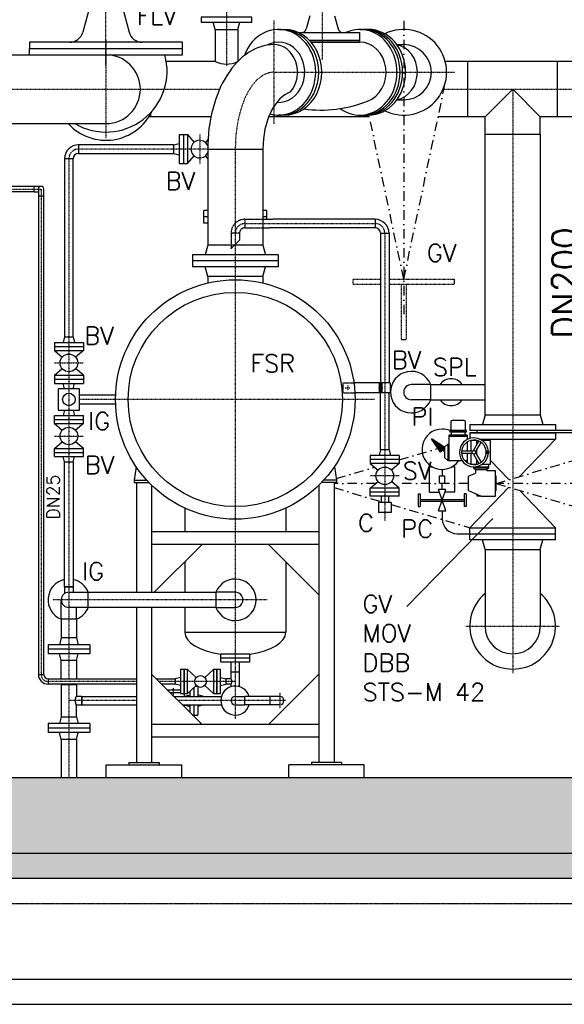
# Model space of a CAD drawing. Header units: millimetres. Extents: x -197187 to 241957296, y -45270 to 70505.
# Tile 7 of 116: x -42932 to -40772, y -41298 to -37391. Entities that reach past the tile are written whole.
import ezdxf
from ezdxf.enums import TextEntityAlignment as Align

# ---------------------------------------------------------------- set-up
doc = ezdxf.new("R2010")
doc.units = ezdxf.units.MM
doc.header["$LTSCALE"] = 0.5
for name, pattern in [('DASHDOT', [1, 0.5, -0.25, 0, -0.25]), ('DOT', [0.25, 0, -0.25]), ('HIDDEN', [0.375, 0.25, -0.125])]:
    doc.linetypes.add(name, pattern=pattern)
for name, color, linetype in [('21', 7, 'Continuous'), ('41', 7, 'Continuous'), ('45', 7, 'Continuous'), ('P-MU025ENTL', 7, 'Continuous'), ('P-MU025ENTLÜ', 7, 'Continuous'), ('P-MU050ENTL', 7, 'Continuous'), ('P-MU150AUSL', 7, 'Continuous'), ('P-MU150EINL', 7, 'Continuous'), ('P-MU200EINL', 7, 'Continuous')]:
    doc.layers.add(name, color=color, linetype=linetype)
doc.styles.add('ROMANS', font='ROMANS', dxfattribs={"height": 0.2})

msp = doc.modelspace()

# ---------------------------------------------------------------- hatches: boundary and pattern name
at = {"lineweight": 5}
h = msp.add_hatch(dxfattribs=at)
h.set_pattern_fill('ANSI33', color=256, scale=25)
h.set_pattern_definition([(45, (0, -294.98), (-112.2532, 112.2532), []), (45, (112.25, -294.98), (-112.2532, 112.2532), [79.375, -39.6875])])
h.paths.add_polyline_path([(-51726.934, -35901.362), (-51706.934, -35881.362), (-51496.934, -35881.362), (-51476.934, -35901.362), (-51476.934, -40397.563), (-39076.934, -40397.563), (-39076.934, -35901.362), (-39056.934, -35881.362), (-38846.934, -35881.362), (-38826.934, -35901.362), (-38826.934, -40697.563), (-51726.934, -40697.563)])
h = msp.add_hatch(dxfattribs=at)
h.set_pattern_fill('ANSI36', color=256, scale=10)
h.set_pattern_definition([(45, (0, -114305.756), (16.83798, 61.739261), [79.375, -15.875, 0, -15.875])])
h.paths.add_polyline_path([(-51476.934, -40697.563), (-51926.934, -40697.563), (-51926.934, -40797.563), (-51476.934, -40797.563)])
h.paths.add_polyline_path([(-50576.934, -40697.563), (-51476.934, -40697.563), (-51476.934, -40797.563), (-50576.934, -40797.563)])
h.paths.add_polyline_path([(-38626.934, -40697.563), (-50576.934, -40697.563), (-50576.934, -40797.563), (-38626.934, -40797.563)])

# ---------------------------------------------------------------- linework, layer by layer
at = {"linetype": 'HIDDEN', "ltscale": 10}
for p, q in [((-42038.934, -38182.713), (-42038.934, -38216.413)), ((-42038.934, -38182.713), (-41927.469, -38182.713)), ((-42060.084, -38237.563), (-42093.784, -38237.563)), ((-42093.784, -38237.563), (-42093.784, -38299.563)), ((-42060.084, -38237.563), (-42060.084, -38265.863)), ((-42038.934, -38216.413), (-41942.207, -38216.413)), ((-42093.784, -38299.563), (-42060.084, -38265.863))]:
    msp.add_line(p, q, dxfattribs=at)
for p, q in [((-41226.109, -39023.302), (-41160.21, -39023.302)), ((-41228.643, -39074.411), (-41228.643, -39037.579)), ((-41228.643, -39037.579), (-41157.677, -39037.579)), ((-41228.643, -39043.31), (-41157.677, -39043.31)), ((-41157.677, -39037.579), (-41157.677, -39056.828)), ((-41157.677, -39066.836), (-41157.677, -39102.36)), ((-41142.114, -39102.36), (-41142.114, -39060.712)), ((-41132.446, -39100.465), (-41110.758, -39062.901)), ((-41123.786, -39105.465), (-41102.098, -39067.901)), ((-41119.193, -39077.51), (-41119.193, -39060.712)), ((-41234.373, -39074.411), (-41245.834, -39085.871)), ((-41245.834, -39128.849), (-41245.834, -39085.871)), ((-41234.373, -39074.411), (-41228.643, -39074.411)), ((-41234.373, -39074.411), (-41234.373, -39140.31)), ((-41230.158, -39074.411), (-41230.158, -39140.31)), ((-41135.729, -39102.36), (-41179.105, -39102.36)), ((-41119.193, -39117.211), (-41119.193, -39097.51)), ((-41234.373, -39140.31), (-41245.834, -39128.849)), ((-41234.373, -39140.31), (-41177.537, -39140.31)), ((-41135.729, -39112.36), (-41179.105, -39112.36)), ((-41166.526, -39140.31), (-41157.677, -39140.31)), ((-41157.677, -39112.36), (-41157.677, -39147.885)), ((-41142.114, -39154.009), (-41142.114, -39112.36)), ((-41132.446, -39114.256), (-41110.758, -39151.82)), ((-41123.786, -39109.256), (-41102.098, -39146.82)), ((-41119.193, -39154.009), (-41119.193, -39137.211)), ((-41073.35, -39166.553), (-41130.654, -39166.553)), ((-41130.654, -39170.333), (-41124.923, -39176.063)), ((-41124.923, -39176.063), (-41079.08, -39176.063)), ((-41124.923, -39176.063), (-41124.923, -39190.19)), ((-41073.35, -39170.333), (-41079.08, -39176.063)), ((-41079.08, -39176.063), (-41079.08, -39180.423)), ((-41152.429, -39201.911), (-41124.923, -39190.19)), ((-41152.429, -39259.215), (-41152.429, -39201.911)), ((-41152.429, -39259.215), (-41102.002, -39280.704)), ((-41117.154, -39280.704), (-41117.154, -39274.247)), ((-41102.002, -39280.704), (-41117.154, -39280.704))]:
    msp.add_line(p, q)
msp.add_lwpolyline([(-41220.893, -39020.437), (-41220.893, -38984.907, -0.41421356), (-41215.163, -38979.177), (-41171.157, -38979.177, -0.41421356), (-41165.427, -38984.907), (-41165.427, -39020.437)], format="xyb", close=True)
for points in [[(-41160.21, -39026.167), (-41160.21, -39020.437), (-41226.109, -39020.437), (-41226.109, -39026.167)], [(-41165.427, -39037.579), (-41165.427, -39026.167), (-41220.893, -39026.167), (-41220.893, -39037.579)], [(-41042.406, -39259.215), (-41042.406, -39201.911), (-41044.698, -39201.911), (-41044.698, -39259.215)]]:
    msp.add_lwpolyline(points, close=True)
for points in [[(-41116.641, -39060.712), (-41144.667, -39060.712)], [(-41097.373, -39154.009), (-41064.754, -39154.009), (-41064.754, -39060.712), (-41097.373, -39060.712)], [(-41144.667, -39154.009), (-41116.641, -39154.009)], [(-41073.35, -39154.009), (-41073.35, -39170.333), (-41130.654, -39170.333), (-41130.654, -39164.664)], [(-41130.654, -39156.069), (-41130.654, -39154.009)], [(-41102.002, -39280.704), (-41044.698, -39280.704), (-41044.698, -39180.423), (-41079.08, -39180.423)]]:
    msp.add_lwpolyline(points)
for centre, radius in [((-41130.654, -39107.36), 7.125), ((-41077.648, -39107.36), 5.571), ((-41077.648, -39107.36), 3.312)]:
    msp.add_circle(centre, radius)
for radius in [54.85, 21.15]:
    msp.add_arc((-42038.934, -38237.563), radius, 90, 180, dxfattribs=at)
for centre, radius, start, end in [((-41130.654, -39107.36), 57.304, 3.686082, 356.313918), ((-41130.654, -39107.36), 48.708, 3.998239, 356.001761), ((-41130.654, -39509.071), 453.177, 93.384346, 93.418573), ((-41130.654, -39509.071), 453.177, 81.638617, 86.615654)]:
    msp.add_arc(centre, radius, start, end)
at = {"layer": '21', "linetype": 'Continuous', "ltscale": 10}
for p, q in [((-51476.934, -40397.563), (-39076.934, -40397.563)), ((-51926.934, -40697.563), (-38626.934, -40697.563)), ((-51726.934, -40697.563), (-38826.934, -40697.563)), ((-51926.934, -40797.563), (-38626.934, -40797.563))]:
    msp.add_line(p, q, dxfattribs=at)
at = {"layer": '21', "linetype": 'HIDDEN', "ltscale": 10}
msp.add_line((-51476.934, -40897.563), (-39076.934, -40897.563), dxfattribs=at)
at = {"layer": '21', "linetype": 'Continuous'}
for p, q in [((-51926.934, -41197.563), (-38626.934, -41197.563)), ((-51926.934, -41297.563), (-38626.934, -41297.563))]:
    msp.add_line(p, q, dxfattribs=at)
at = {"layer": '41', "linetype": 'Continuous', "ltscale": 10}
for p, q in [((-42186.484, -37904.222), (-41967.384, -37904.222)), ((-42186.484, -38285.563), (-42196.666, -38323.563)), ((-41967.384, -38285.563), (-42186.484, -38285.563)), ((-41967.384, -38285.563), (-41957.202, -38323.563)), ((-42246.934, -38323.563), (-42246.934, -38371.563)), ((-41906.934, -38323.563), (-42246.934, -38323.563)), ((-41906.934, -38323.563), (-41906.934, -38371.563)), ((-41906.934, -38347.563), (-42246.934, -38347.563)), ((-41906.934, -38371.563), (-42246.934, -38371.563)), ((-42186.484, -38409.563), (-42196.666, -38371.563)), ((-41967.384, -38409.563), (-41957.202, -38371.563)), ((-41967.384, -38409.563), (-42186.484, -38409.563)), ((-42186.484, -38409.563), (-42186.484, -38435.369)), ((-41967.384, -38409.563), (-41967.384, -38435.369)), ((-42469.728, -39164.654), (-42478.611, -39217.563)), ((-41684.139, -39164.654), (-41675.256, -39217.563)), ((-42478.611, -39217.563), (-42427.968, -39217.563)), ((-42478.611, -39217.563), (-42478.611, -39227.563)), ((-41675.256, -39217.563), (-41725.899, -39217.563)), ((-41675.256, -39217.563), (-41675.256, -39227.563)), ((-42478.611, -39227.563), (-42418.584, -39227.563)), ((-42468.611, -39227.563), (-42468.611, -39662.413)), ((-42408.611, -39237.585), (-42408.611, -39662.413)), ((-41745.256, -39237.585), (-41745.256, -40337.563)), ((-41675.256, -39227.563), (-41735.283, -39227.563)), ((-41685.256, -39227.563), (-41685.256, -40337.563)), ((-41745.256, -39422.563), (-42408.611, -39422.563)), ((-41745.256, -39472.563), (-42408.611, -39472.563)), ((-42398.461, -39662.413), (-42208.611, -39472.563)), ((-41745.256, -39672.563), (-41945.256, -39472.563)), ((-42468.611, -39722.713), (-42468.611, -40337.563)), ((-42408.611, -39722.713), (-42408.611, -40337.563)), ((-42059.837, -39906.563), (-42019.434, -39906.563)), ((-42055.295, -39922.563), (-42019.434, -39922.563)), ((-42019.434, -39938.563), (-42019.434, -39906.563)), ((-42056.809, -39938.563), (-42019.434, -39938.563)), ((-42408.611, -39987.563), (-42208.611, -40187.563)), ((-41745.256, -39987.563), (-41945.256, -40187.563)), ((-41745.256, -40187.563), (-42408.611, -40187.563)), ((-41745.256, -40237.563), (-42408.611, -40237.563)), ((-42588.611, -40347.563), (-42288.611, -40347.563)), ((-42588.611, -40397.563), (-42588.611, -40347.563)), ((-42498.611, -40337.563), (-42378.611, -40337.563)), ((-42498.611, -40337.563), (-42498.611, -40347.563)), ((-42378.611, -40337.563), (-42378.611, -40347.563)), ((-42288.611, -40397.563), (-42288.611, -40347.563)), ((-41565.256, -40347.563), (-41865.256, -40347.563)), ((-41865.256, -40397.563), (-41865.256, -40347.563)), ((-41655.256, -40337.563), (-41775.256, -40337.563)), ((-41775.256, -40337.563), (-41775.256, -40347.563)), ((-41655.256, -40337.563), (-41655.256, -40347.563)), ((-41565.256, -40397.563), (-41565.256, -40347.563))]:
    msp.add_line(p, q, dxfattribs=at)
at = {"layer": '41', "linetype": 'DASHDOT', "ltscale": 10}
for p, q in [((-42468.611, -40016.563), (-42818.934, -40016.563)), ((-42076.934, -40016.563), (-42379.611, -40016.563))]:
    msp.add_line(p, q, dxfattribs=at)
at = {"layer": '41', "linetype": 'Continuous', "ltscale": 10}
for radius in [475, 425]:
    msp.add_circle((-42076.934, -38897.563), radius, dxfattribs=at)
msp.add_arc((-41408.934, -37599.222), 170, 243.811344, 116.188656, dxfattribs=at)
at = {"layer": '41', "linetype": 'DASHDOT', "ltscale": 10}
msp.add_arc((-42818.934, -39988.563), 28, 180, 270, dxfattribs=at)
at = {"layer": '41', "linetype": 'Continuous', "ltscale": 10}
for centre, major_axis, ratio, start_param, end_param in [((-41924.434, -37599.222), (0, 109.55), 0.86602522, 3.92522813, 6.28318531), ((-42706.784, -40092.563), (0, 16.85), 0.30551929, 0, 3.14159265)]:
    msp.add_ellipse(centre, major_axis=major_axis, ratio=ratio, start_param=start_param, end_param=end_param, dxfattribs=at)
at = {"layer": '45', "linetype": 'DASHDOT', "ltscale": 10}
for p, q in [((-41732.184, -37118.206), (-41732.184, -37549.397)), ((-41924.434, -37393.764), (-41924.434, -37804.679)), ((-42589.934, -37471.79), (-42589.934, -37861.336)), ((-41924.434, -37599.222), (-41205.343, -37599.222)), ((-47995.934, -37666.563), (-42139.144, -37666.563)), ((-41252.84, -37666.563), (-40581.934, -37666.563)), ((-40976.934, -37666.563), (-40976.934, -39983.194)), ((-42076.934, -37904.222), (-42076.934, -39449.242)), ((-42736.934, -37942.222), (-42736.934, -40005.913)), ((-43510.084, -38062.563), (-42846.934, -38062.563)), ((-42846.934, -38062.563), (-42846.934, -39988.563)), ((-42038.934, -38199.563), (-41522.106, -38199.563)), ((-41484.106, -38237.563), (-41484.106, -39378.655)), ((-41640.907, -38851.879), (-41620.907, -38851.879)), ((-41630.907, -38841.879), (-41630.907, -38861.879)), ((-41509.025, -38851.879), (-41490.76, -38851.879)), ((-41525.255, -38897.563), (-42694.434, -38897.563)), ((-41426.606, -39200.563), (-41541.606, -39200.563)), ((-41950.193, -39692.563), (-42800.134, -39692.563)), ((-41162.564, -39797.563), (-40791.303, -39797.563)), ((-42736.934, -40027.213), (-42736.934, -40397.563))]:
    msp.add_line(p, q, dxfattribs=at)
at = {"layer": '45', "linetype": 'Continuous', "ltscale": 10}
for p, q in [((-42698.934, -37887.372), (-42698.934, -37921.072)), ((-42320.934, -37887.372), (-42698.934, -37887.372)), ((-42320.934, -37887.372), (-42298.934, -37881.477)), ((-42320.934, -37921.072), (-42320.934, -37887.372)), ((-42698.934, -37921.072), (-42320.934, -37921.072)), ((-42320.934, -37921.072), (-42298.934, -37926.967)), ((-42720.084, -37942.222), (-42753.784, -37942.222)), ((-42753.784, -37942.222), (-42753.784, -38649.563)), ((-42720.084, -38649.563), (-42720.084, -37942.222)), ((-42874.934, -38051.913), (-43328.934, -38051.913)), ((-42874.934, -38073.213), (-42874.934, -38051.913)), ((-42846.934, -38051.913), (-42874.934, -38051.913)), ((-42874.934, -38073.213), (-43328.934, -38073.213)), ((-42874.934, -38073.213), (-42857.584, -38073.213)), ((-42857.584, -38062.563), (-42857.584, -38090.563)), ((-42836.284, -38090.563), (-42857.584, -38090.563)), ((-42857.584, -38090.563), (-42857.584, -39988.563)), ((-42836.284, -38090.563), (-42836.284, -38062.563)), ((-42836.284, -39988.563), (-42836.284, -38090.563)), ((-41522.106, -38182.713), (-41927.469, -38182.713)), ((-41522.106, -38182.713), (-41522.106, -38216.413)), ((-41522.106, -38216.413), (-41942.207, -38216.413)), ((-41500.956, -38237.563), (-41500.956, -38831.879)), ((-41500.956, -38237.563), (-41467.256, -38237.563)), ((-41467.256, -38237.563), (-41467.256, -38831.879)), ((-41462.256, -38831.879), (-41606.497, -38831.879)), ((-41505.956, -38831.879), (-41505.956, -38871.879)), ((-41500.956, -38831.879), (-41500.956, -38871.879)), ((-41495.956, -38831.879), (-41495.956, -38871.879)), ((-41462.256, -38831.879), (-41462.256, -38871.879)), ((-41462.256, -38871.879), (-41602.629, -38871.879)), ((-41500.956, -39097.563), (-41500.956, -38871.879)), ((-41467.256, -39097.563), (-41467.256, -38871.879)), ((-42551.635, -38880.713), (-42694.434, -38880.713)), ((-42694.434, -38914.413), (-42551.635, -38914.413)), ((-41500.956, -39097.563), (-41506.851, -39119.563)), ((-41467.256, -39097.563), (-41500.956, -39097.563)), ((-41467.256, -39097.563), (-41461.362, -39119.563)), ((-42753.784, -39641.563), (-42753.784, -39145.563)), ((-42720.084, -39145.563), (-42720.084, -39641.563)), ((-41541.606, -39119.563), (-41541.606, -39151.563)), ((-41426.606, -39119.563), (-41541.606, -39119.563)), ((-41426.606, -39135.563), (-41541.606, -39135.563)), ((-41426.606, -39119.563), (-41426.606, -39151.563)), ((-41426.606, -39151.563), (-41541.606, -39151.563)), ((-41541.606, -39151.563), (-41510.746, -39177.862)), ((-41426.606, -39151.563), (-41457.467, -39177.862)), ((-41541.606, -39249.563), (-41510.746, -39223.265)), ((-41426.606, -39249.563), (-41457.467, -39223.265)), ((-41426.606, -39249.563), (-41541.606, -39249.563)), ((-41541.606, -39281.563), (-41541.606, -39249.563)), ((-41426.606, -39281.563), (-41426.606, -39249.563)), ((-41426.606, -39265.563), (-41541.606, -39265.563)), ((-41426.606, -39281.563), (-41541.606, -39281.563)), ((-41499.106, -39281.563), (-41499.106, -39306.563)), ((-41469.106, -39281.563), (-41469.106, -39306.563)), ((-41509.106, -39306.563), (-41509.106, -39346.563)), ((-41459.106, -39306.563), (-41509.106, -39306.563)), ((-41459.106, -39306.563), (-41459.106, -39346.563)), ((-41459.106, -39346.563), (-41509.106, -39346.563)), ((-42720.084, -39641.563), (-42753.784, -39641.563)), ((-42753.784, -39641.563), (-42720.084, -39641.563)), ((-42753.784, -39641.563), (-42753.784, -39667.561)), ((-42720.084, -39641.563), (-42720.084, -39662.413)), ((-42767.084, -39768.563), (-42767.084, -39692.563)), ((-42736.934, -39662.413), (-42660.934, -39662.413)), ((-42660.934, -39722.713), (-42660.934, -39662.413)), ((-42660.934, -39662.413), (-42152.934, -39662.413)), ((-42152.934, -39722.713), (-42152.934, -39662.413)), ((-42076.934, -39662.413), (-42152.934, -39662.413)), ((-42660.934, -39722.713), (-42736.934, -39722.713)), ((-42706.784, -39768.563), (-42706.784, -39722.713)), ((-42152.934, -39722.713), (-42660.934, -39722.713)), ((-42152.934, -39722.713), (-42076.934, -39722.713)), ((-42767.084, -39768.563), (-42706.784, -39768.563)), ((-42857.584, -39988.563), (-42836.284, -39988.563)), ((-42818.934, -40005.913), (-42818.934, -40027.213)), ((-42818.934, -40005.913), (-42468.611, -40005.913)), ((-42390.261, -40005.913), (-42314.934, -40005.913)), ((-42293.934, -40000.563), (-42314.934, -40005.913)), ((-42314.934, -40005.913), (-42314.934, -40027.213)), ((-42265.934, -39969.063), (-42232.017, -40000.652)), ((-42163.934, -39969.063), (-42197.85, -40000.652)), ((-42135.934, -40000.563), (-42114.934, -40005.913)), ((-42468.611, -40027.213), (-42818.934, -40027.213)), ((-42314.934, -40027.213), (-42368.961, -40027.213)), ((-42293.934, -40032.563), (-42314.934, -40027.213)), ((-42232.017, -40032.475), (-42265.934, -40064.063)), ((-42197.85, -40032.475), (-42163.934, -40064.063)), ((-42135.934, -40032.563), (-42114.934, -40027.213))]:
    msp.add_line(p, q, dxfattribs=at)
at = {"layer": '45', "linetype": 'HIDDEN', "ltscale": 10}
for p, q in [((-41650.907, -38831.879), (-41650.907, -38871.879)), ((-41650.907, -38831.879), (-41606.497, -38831.879)), ((-41650.907, -38871.879), (-41602.629, -38871.879))]:
    msp.add_line(p, q, dxfattribs=at)
at = {"layer": '45', "linetype": 'Continuous', "ltscale": 10}
for points in [[(-42293.934, -40064.063), (-42279.934, -40064.063), (-42279.934, -39969.063), (-42293.934, -39969.063)], [(-42279.934, -40064.063), (-42265.934, -40064.063), (-42265.934, -39969.063), (-42279.934, -39969.063)], [(-42163.934, -40064.063), (-42149.934, -40064.063), (-42149.934, -39969.063), (-42163.934, -39969.063)], [(-42149.934, -40064.063), (-42135.934, -40064.063), (-42135.934, -39969.063), (-42149.934, -39969.063)]]:
    msp.add_lwpolyline(points, close=True, dxfattribs=at)
for centre, radius in [((-41484.106, -39200.563), 35), ((-42214.934, -40016.563), 23.346)]:
    msp.add_circle(centre, radius, dxfattribs=at)
for centre, radius, start, end in [((-42698.934, -37942.222), 54.85, 90, 180), ((-42698.934, -37942.222), 21.15, 90, 180), ((-42846.934, -38062.563), 10.65, 0, 180), ((-41522.106, -38237.563), 54.85, 0, 90), ((-41522.106, -38237.563), 21.15, 0, 90), ((-42736.934, -39692.563), 82.5, 101.785155, 248.564441), ((-42736.934, -39692.563), 82.5, 21.435559, 78.214845), ((-42076.934, -39692.563), 82.5, 201.435559, 158.564441), ((-42736.934, -39692.563), 30.15, 90, 270), ((-42076.934, -39692.563), 30.15, 270, 90), ((-42736.934, -39692.563), 82.5, 291.435559, 338.564441), ((-42818.934, -39988.563), 38.65, 180, 270), ((-42818.934, -39988.563), 17.35, 180, 270)]:
    msp.add_arc(centre, radius, start, end, dxfattribs=at)
at = {"layer": '45', "linetype": 'DASHDOT', "ltscale": 10}
for centre, start, end in [((-42698.934, -37942.222), 90, 180), ((-42038.934, -38237.563), 90, 180), ((-41522.106, -38237.563), 0, 90)]:
    msp.add_arc(centre, 38, start, end, dxfattribs=at)
msp.add_ellipse((-41924.434, -37904.222), major_axis=(0, -305), ratio=0.50000012, start_param=3.14159265, end_param=4.71238898, dxfattribs=at)
at = {"layer": 'P-MU025ENTL', "linetype": 'Continuous', "ltscale": 10}
for p, q in [((-42753.784, -39145.563), (-42720.084, -39145.563)), ((-42134.434, -39938.563), (-42019.434, -39938.563)), ((-42093.784, -40005.913), (-42093.784, -39938.563)), ((-42060.084, -40037.588), (-42060.084, -39938.563)), ((-42093.784, -40005.913), (-42114.934, -40005.913)), ((-42114.934, -40005.913), (-42114.934, -40027.213)), ((-42093.784, -39978.563), (-42060.084, -39978.563)), ((-42767.084, -40028.563), (-42767.084, -40156.563)), ((-42706.784, -40028.563), (-42706.784, -40075.713)), ((-42093.784, -40027.213), (-42114.934, -40027.213)), ((-42093.784, -40037.588), (-42093.784, -40027.213)), ((-42685.934, -40075.713), (-42706.784, -40075.713)), ((-42685.934, -40109.413), (-42685.934, -40075.713)), ((-42685.934, -40075.713), (-42685.934, -40109.413)), ((-42685.934, -40075.713), (-42468.611, -40075.713)), ((-42320.461, -40075.713), (-42131.909, -40075.713)), ((-42076.934, -40075.713), (-42038.934, -40075.713)), ((-41938.934, -40075.713), (-42038.934, -40075.713)), ((-42038.934, -40109.413), (-42038.934, -40075.713)), ((-41938.934, -40109.413), (-41938.934, -40075.713)), ((-41900.934, -40075.713), (-41938.934, -40075.713)), ((-42706.784, -40156.563), (-42706.784, -40109.413)), ((-42706.784, -40109.413), (-42685.934, -40109.413)), ((-42685.934, -40109.413), (-42468.611, -40109.413)), ((-42286.761, -40109.413), (-42131.909, -40109.413)), ((-42076.934, -40109.413), (-42038.934, -40109.413)), ((-41938.934, -40109.413), (-42038.934, -40109.413)), ((-41900.934, -40109.413), (-41938.934, -40109.413))]:
    msp.add_line(p, q, dxfattribs=at)
at = {"layer": 'P-MU025ENTL', "linetype": 'DASHDOT', "ltscale": 10}
for p, q in [((-42076.934, -39291.347), (-42076.934, -40164.668)), ((-42321.535, -40075.713), (-42321.535, -40040.967)), ((-41900.934, -40062.009), (-41900.934, -40123.117)), ((-42468.611, -40092.563), (-42736.934, -40092.563)), ((-41875.973, -40092.563), (-42303.611, -40092.563))]:
    msp.add_line(p, q, dxfattribs=at)
at = {"layer": 'P-MU025ENTL', "linetype": 'Continuous', "ltscale": 10}
for centre, radius, start, end in [((-42106.841, -40016.563), 16.85, 320.798656, 39.201344), ((-42076.934, -40092.563), 57.5, 17.040253, 342.959747), ((-42076.934, -40092.563), 16.85, 90, 270), ((-41900.934, -40092.563), 16.85, 270, 90)]:
    msp.add_arc(centre, radius, start, end, dxfattribs=at)
at = {"layer": 'P-MU025ENTLÜ', "linetype": 'Continuous', "ltscale": 10}
for p, q in [((-42298.934, -37846.722), (-42298.934, -37961.722)), ((-42298.934, -37846.722), (-42266.934, -37846.722)), ((-42282.934, -37846.722), (-42282.934, -37961.722)), ((-42266.934, -37846.722), (-42266.934, -37961.722)), ((-42266.934, -37846.722), (-42240.635, -37877.583)), ((-42185.368, -37866.007), (-42195.232, -37877.583)), ((-42266.934, -37961.722), (-42240.635, -37930.861)), ((-42186.484, -37941.128), (-42195.232, -37930.861)), ((-42298.934, -37961.722), (-42266.934, -37961.722)), ((-42794.434, -38671.563), (-42679.434, -38671.563)), ((-42794.434, -38671.563), (-42794.434, -38703.563)), ((-42753.784, -38649.563), (-42759.679, -38671.563)), ((-42753.784, -38649.563), (-42720.084, -38649.563)), ((-42720.084, -38649.563), (-42714.189, -38671.563)), ((-42679.434, -38671.563), (-42679.434, -38703.563)), ((-42794.434, -38687.563), (-42679.434, -38687.563)), ((-42794.434, -38703.563), (-42679.434, -38703.563)), ((-42794.434, -38703.563), (-42763.573, -38729.862)), ((-42679.434, -38703.563), (-42710.294, -38729.862)), ((-42794.434, -38801.563), (-42763.573, -38775.265)), ((-42679.434, -38801.563), (-42710.294, -38775.265)), ((-42794.434, -38801.563), (-42794.434, -38833.563)), ((-42794.434, -38801.563), (-42679.434, -38801.563)), ((-42794.434, -38817.563), (-42679.434, -38817.563)), ((-42794.434, -38833.563), (-42679.434, -38833.563)), ((-42753.918, -38855.063), (-42759.679, -38833.563)), ((-42719.95, -38855.063), (-42714.189, -38833.563)), ((-42679.434, -38801.563), (-42679.434, -38833.563)), ((-42753.918, -38940.063), (-42759.679, -38961.563)), ((-42719.95, -38940.063), (-42714.189, -38961.563)), ((-42794.434, -38993.563), (-42794.434, -38961.563)), ((-42794.434, -38961.563), (-42679.434, -38961.563)), ((-42794.434, -38977.563), (-42679.434, -38977.563)), ((-42679.434, -38993.563), (-42679.434, -38961.563)), ((-42794.434, -38993.563), (-42679.434, -38993.563)), ((-42794.434, -38993.563), (-42763.573, -39019.862)), ((-42679.434, -38993.563), (-42710.294, -39019.862)), ((-42794.434, -39091.563), (-42763.573, -39065.265)), ((-42679.434, -39091.563), (-42710.294, -39065.265)), ((-42794.434, -39123.563), (-42794.434, -39091.563)), ((-42794.434, -39091.563), (-42679.434, -39091.563)), ((-42794.434, -39107.563), (-42679.434, -39107.563)), ((-42679.434, -39123.563), (-42679.434, -39091.563)), ((-42794.434, -39123.563), (-42679.434, -39123.563)), ((-42753.784, -39145.563), (-42759.679, -39123.563)), ((-42720.084, -39145.563), (-42714.189, -39123.563)), ((-42241.535, -40041.339), (-42241.535, -40075.713)), ((-42234.797, -40035.063), (-42229.173, -40035.063)), ((-42225.535, -40037.363), (-42225.535, -40075.713)), ((-42279.535, -40075.713), (-42257.535, -40069.818)), ((-42257.535, -40056.241), (-42257.535, -40075.713)), ((-42203.535, -40075.713), (-42225.535, -40069.818)), ((-42279.535, -40109.413), (-42257.535, -40115.308)), ((-42257.535, -40109.413), (-42257.535, -40138.64)), ((-42241.535, -40109.413), (-42241.535, -40150.063)), ((-42225.535, -40109.413), (-42225.535, -40150.063)), ((-42203.535, -40109.413), (-42225.535, -40115.308)), ((-42246.111, -40150.063), (-42225.535, -40150.063))]:
    msp.add_line(p, q, dxfattribs=at)
at = {"layer": 'P-MU025ENTLÜ', "linetype": 'DASHDOT', "ltscale": 10}
for p, q in [((-42217.934, -37846.722), (-42217.934, -37961.722)), ((-42186.484, -37904.222), (-42698.934, -37904.222)), ((-42794.434, -38752.563), (-42679.434, -38752.563)), ((-42794.434, -39042.563), (-42679.434, -39042.563))]:
    msp.add_line(p, q, dxfattribs=at)
at = {"layer": 'P-MU025ENTLÜ', "linetype": 'Continuous', "ltscale": 10}
msp.add_lwpolyline([(-42694.434, -38940.063), (-42694.434, -38855.063), (-42779.434, -38855.063), (-42779.434, -38940.063)], close=True, dxfattribs=at)
for points in [[(-42293.934, -40051.662), (-42344.513, -40051.662)], [(-42335.801, -40060.373), (-42293.934, -40060.373)]]:
    msp.add_lwpolyline(points, dxfattribs=at)
for centre, radius in [((-42736.934, -38752.563), 35), ((-42736.934, -38897.563), 25), ((-42736.934, -39042.563), 35)]:
    msp.add_circle(centre, radius, dxfattribs=at)
msp.add_arc((-42217.934, -37904.222), 35, 25.381209, 333.970919, dxfattribs=at)
at = {"layer": 'P-MU050ENTL', "linetype": 'Continuous', "ltscale": 10}
for p, q in [((-42767.084, -39768.563), (-42767.084, -39843.563)), ((-42706.784, -39768.563), (-42706.784, -39843.563)), ((-42767.084, -39843.563), (-42774.318, -39870.563)), ((-42706.784, -39843.563), (-42767.084, -39843.563)), ((-42706.784, -39843.563), (-42699.549, -39870.563)), ((-42654.434, -39870.563), (-42819.434, -39870.563)), ((-42819.434, -39870.563), (-42819.434, -39906.563)), ((-42654.434, -39888.563), (-42819.434, -39888.563)), ((-42654.434, -39870.563), (-42654.434, -39906.563)), ((-42654.434, -39906.563), (-42819.434, -39906.563)), ((-42767.084, -39933.563), (-42774.318, -39906.563)), ((-42706.784, -39933.563), (-42699.549, -39906.563)), ((-42706.784, -39933.563), (-42767.084, -39933.563)), ((-42767.084, -40005.913), (-42767.084, -39933.563)), ((-42706.784, -39933.563), (-42706.784, -40005.913)), ((-42767.084, -40028.563), (-42767.084, -40027.213)), ((-42706.784, -40028.563), (-42767.084, -40028.563)), ((-42767.084, -40028.563), (-42706.784, -40028.563)), ((-42767.084, -40028.563), (-42706.784, -40028.563)), ((-42706.784, -40027.213), (-42706.784, -40028.563)), ((-42767.084, -40156.563), (-42774.318, -40183.563)), ((-42767.084, -40156.563), (-42706.784, -40156.563)), ((-42767.084, -40156.563), (-42706.784, -40156.563)), ((-42706.784, -40156.563), (-42699.549, -40183.563)), ((-42654.434, -40183.563), (-42819.434, -40183.563)), ((-42819.434, -40183.563), (-42819.434, -40219.563)), ((-42654.434, -40201.563), (-42819.434, -40201.563)), ((-42654.434, -40183.563), (-42654.434, -40219.563)), ((-42654.434, -40219.563), (-42819.434, -40219.563)), ((-42767.084, -40246.563), (-42774.318, -40219.563)), ((-42706.784, -40246.563), (-42699.549, -40219.563)), ((-42706.784, -40246.563), (-42767.084, -40246.563)), ((-42767.084, -40246.563), (-42767.084, -40397.563)), ((-42706.784, -40246.563), (-42706.784, -40397.563))]:
    msp.add_line(p, q, dxfattribs=at)
for points in [[(-42335.801, -40060.373), (-42293.934, -40060.373)], [(-42279.535, -40064.063), (-42279.535, -40075.713)], [(-42279.535, -40109.413), (-42279.535, -40116.64)]]:
    msp.add_lwpolyline(points, dxfattribs=at)
msp.add_ellipse((-42706.784, -40092.563), major_axis=(0, -16.85), ratio=0.30551929, start_param=3.14159265, end_param=6.28318531, dxfattribs=at)
at = {"layer": 'P-MU150AUSL', "linetype": 'Continuous', "ltscale": 10}
for p, q in [((-41781.353, -37374.69), (-41795.414, -37427.166)), ((-41683.015, -37374.69), (-41668.954, -37427.166)), ((-41905.434, -37429.222), (-41881.434, -37429.222)), ((-41825.455, -37441.99), (-41582.934, -37441.99)), ((-41582.934, -37429.222), (-41548.934, -37429.222)), ((-41582.934, -37479.49), (-41582.934, -37441.99)), ((-41783.791, -37471.99), (-41582.934, -37471.99)), ((-41776.92, -37479.49), (-41582.934, -37479.49)), ((-41582.934, -37479.49), (-41776.92, -37479.49)), ((-41436.354, -37489.672), (-41408.934, -37489.672)), ((-41436.354, -37708.772), (-41408.934, -37708.772)), ((-41881.434, -37769.222), (-41905.434, -37769.222)), ((-41582.934, -37769.222), (-41548.934, -37769.222))]:
    msp.add_line(p, q, dxfattribs=at)
at = {"layer": 'P-MU150AUSL'}
msp.add_line((-41396.32, -39718.544), (-41055.685, -39369.549), dxfattribs=at)
at = {"layer": 'P-MU150AUSL', "linetype": 'Continuous', "ltscale": 10}
for centre, radius, start, end in [((-41814.732, -37421.99), 20, 270, 345.000022), ((-41649.635, -37421.99), 20, 194.999978, 270), ((-41408.934, -37599.222), 109.55, 270, 90), ((-41737.519, -37251.237), 498.079, 262.184688, 291.797439)]:
    msp.add_arc(centre, radius, start, end, dxfattribs=at)
for centre, major_axis, ratio, start_param, end_param in [((-41905.434, -37599.222), (0, 170), 0.86602554, 2.90689983, 7.45354482), ((-41582.934, -37599.222), (0, -170), 0.86602538, 5.72473465, 9.81481796), ((-41893.434, -37599.222), (0, 170), 0.86602554, 3.14159265, 6.28318531), ((-41881.434, -37599.222), (0, 170), 0.86602554, 3.14159265, 6.28318531), ((-41570.934, -37599.222), (0, -170), 0.86602538, 0, 3.14159265), ((-41560.934, -37599.222), (0, -170), 0.86602538, 0, 3.14159265), ((-41548.934, -37599.222), (0, -170), 0.86602538, 0, 3.14159265), ((-41924.434, -37904.222), (0, -414.55), 0.63213132, 3.14159265, 4.71238898), ((-41905.434, -37599.222), (0, 119.732), 0.86602568, 3.07403433, 6.74180896), ((-41582.934, -37599.222), (0, -119.732), 0.86602593, 0.29719118, 3.14159262), ((-41449.796, -37599.222), (0, -109.55), 0.86602511, 0.15186728, 2.98972538), ((-41829.561, -37904.222), (0, -232.21), 0.59352837, 3.34547948, 4.71238898)]:
    msp.add_ellipse(centre, major_axis=major_axis, ratio=ratio, start_param=start_param, end_param=end_param, dxfattribs=at)
at = {"layer": 'P-MU150EINL', "linetype": 'DASHDOT', "ltscale": 10}
msp.add_line((-42111.934, -37330.063), (-42111.934, -37573.563), dxfattribs=at)
at = {"layer": 'P-MU200EINL', "linetype": 'DASHDOT', "ltscale": 10}
for p, q in [((-42589.934, -37572.356), (-42589.934, -36996.136)), ((-41608.934, -38419.81), (-41500.956, -38419.81)), ((-41608.934, -38439.81), (-41608.934, -38419.81)), ((-41608.934, -38439.81), (-41500.956, -38439.81)), ((-41467.256, -38419.81), (-41208.934, -38419.81)), ((-41467.256, -38439.81), (-41208.934, -38439.81)), ((-41418.934, -38439.81), (-41418.934, -38659.81)), ((-41398.934, -38439.81), (-41398.934, -38659.81))]:
    msp.add_line(p, q, dxfattribs=at)
at = {"layer": 'P-MU200EINL'}
for p, q in [((-42623.73, -37224.563), (-42681.452, -37439.985)), ((-42556.137, -37224.563), (-42498.415, -37439.985)), ((-42156.384, -37430.063), (-42164.434, -37400.063)), ((-42067.484, -37430.063), (-42059.434, -37400.063)), ((-42156.384, -37430.063), (-42067.484, -37430.063)), ((-42156.384, -37430.063), (-42156.384, -37557.013)), ((-42067.484, -37430.063), (-42067.484, -37556.888)), ((-42892.934, -37505.063), (-42286.934, -37505.063)), ((-42892.934, -37530.063), (-42892.934, -37505.063)), ((-42286.934, -37530.063), (-42286.934, -37505.063)), ((-42970.934, -37530.063), (-42589.934, -37530.063)), ((-42892.934, -37530.063), (-42286.934, -37530.063)), ((-42970.934, -37803.063), (-42589.934, -37803.063)), ((-41086.484, -38958.563), (-41086.484, -37844.563)), ((-40867.384, -37844.563), (-40867.384, -38958.563)), ((-41302.88, -38838.413), (-41378.88, -38838.413)), ((-41302.88, -38838.413), (-41302.88, -38898.714)), ((-41302.88, -38838.413), (-41086.484, -38838.413)), ((-41302.88, -38898.714), (-41378.88, -38898.714)), ((-41302.88, -38898.714), (-41086.484, -38898.714)), ((-41086.484, -38958.563), (-41096.666, -38996.563)), ((-41086.484, -38958.563), (-40867.384, -38958.563)), ((-40867.384, -38958.563), (-40857.202, -38996.563)), ((-41146.934, -38996.563), (-40806.934, -38996.563)), ((-41146.934, -38996.563), (-41146.934, -39020.563)), ((-40806.934, -38996.563), (-40806.934, -39020.563)), ((-41146.934, -39030.563), (-41146.934, -39052.418)), ((-41146.934, -39030.563), (-40806.934, -39030.563)), ((-41108.378, -39054.563), (-40806.934, -39054.563)), ((-40806.934, -39030.563), (-40806.934, -39054.563)), ((-41146.934, -39430.563), (-41146.934, -39406.563)), ((-41146.934, -39406.563), (-40806.934, -39406.563)), ((-40806.934, -39430.563), (-40806.934, -39406.563)), ((-41146.934, -39430.563), (-40806.934, -39430.563)), ((-41146.934, -39454.563), (-41146.934, -39430.563)), ((-40806.934, -39454.563), (-41146.934, -39454.563)), ((-41086.484, -39492.563), (-41096.666, -39454.563)), ((-40867.384, -39492.563), (-40857.202, -39454.563)), ((-40806.934, -39454.563), (-40806.934, -39430.563))]:
    msp.add_line(p, q, dxfattribs=at)
at = {"layer": 'P-MU200EINL', "linetype": 'DASHDOT', "ltscale": 150}
for p, q in [((-41408.934, -37395.632), (-41408.934, -38583.816)), ((-41408.934, -38419.81), (-41242.622, -37634.441)), ((-41408.934, -38419.81), (-41546.708, -37769.202)), ((-41042.406, -39230.563), (-40446.934, -39054.563)), ((-41426.606, -39137.224), (-41242.886, -39082.923)), ((-41676.351, -39211.04), (-41524.485, -39166.154)), ((-41519.311, -39230.563), (-41685.256, -39230.563)), ((-41685.256, -39247.455), (-41499.106, -39302.474)), ((-41152.429, -39230.563), (-41448.902, -39230.563)), ((-40185.904, -39230.563), (-41042.406, -39230.563)), ((-41042.406, -39230.563), (-40446.934, -39406.563)), ((-41459.106, -39314.296), (-41146.934, -39406.563))]:
    msp.add_line(p, q, dxfattribs=at)
at = {"layer": 'P-MU200EINL', "linetype": 'Continuous', "ltscale": 10}
for p, q in [((-42156.384, -37557.013), (-42350.371, -37557.013)), ((-40581.934, -37557.013), (-41244.257, -37557.013)), ((-41154.934, -37776.113), (-41154.934, -37557.013)), ((-40798.934, -37776.113), (-40798.934, -37557.013)), ((-41086.484, -37776.113), (-40976.934, -37666.563)), ((-40867.384, -37776.113), (-40976.934, -37666.563)), ((-42173.657, -37776.113), (-42419.625, -37776.113)), ((-42411.934, -37776.113), (-42411.934, -37763.115)), ((-41545.245, -37776.113), (-41944.512, -37776.113)), ((-41086.484, -37776.113), (-41272.623, -37776.113)), ((-41086.484, -37844.563), (-41086.484, -37776.113)), ((-40581.934, -37776.113), (-40867.384, -37776.113)), ((-40867.384, -37844.563), (-40867.384, -37776.113)), ((-41086.484, -37844.563), (-40867.384, -37844.563)), ((-42186.484, -37904.222), (-42186.484, -38286.563)), ((-41967.384, -37904.222), (-41967.384, -38286.563)), ((-42201.934, -38197.563), (-42201.934, -38147.563)), ((-42186.484, -38147.563), (-42201.934, -38147.563)), ((-41951.934, -38147.563), (-41967.384, -38147.563)), ((-41951.934, -38182.713), (-41951.934, -38147.563)), ((-42186.484, -38172.563), (-42201.934, -38172.563)), ((-42186.484, -38197.563), (-42201.934, -38197.563)), ((-41951.934, -38172.563), (-41967.384, -38172.563)), ((-41208.934, -38419.81), (-41208.934, -38439.81)), ((-41418.934, -38659.81), (-41398.934, -38659.81)), ((-40586.934, -39020.563), (-41146.934, -39020.563)), ((-41117.268, -39030.563), (-41117.268, -39020.563)), ((-41245.834, -39088.809), (-41298.901, -39053.432)), ((-41245.834, -39106.499), (-41298.901, -39053.432)), ((-41263.265, -39106.886), (-41298.901, -39053.432)), ((-41254.6, -39098.221), (-41296.741, -39056.08)), ((-41253.379, -39096.999), (-41293.036, -39057.342)), ((-41255.822, -39099.443), (-41293.036, -39062.229)), ((-41252.157, -39095.777), (-41285.705, -39062.229)), ((-41250.935, -39094.555), (-41278.373, -39067.117)), ((-40586.934, -39030.563), (-41146.934, -39030.563)), ((-40949.61, -39203.136), (-40806.934, -39054.563)), ((-41257.044, -39100.665), (-41288.149, -39069.56)), ((-41258.266, -39101.887), (-41283.261, -39076.892)), ((-41259.488, -39103.109), (-41278.373, -39084.223)), ((-41255.822, -39099.443), (-41277.944, -39077.321)), ((-41252.157, -39095.777), (-41275.201, -39072.733)), ((-41260.71, -39104.33), (-41273.486, -39091.555)), ((-41249.713, -39093.333), (-41271.042, -39072.004)), ((-41261.932, -39105.552), (-41268.598, -39098.886)), ((-41248.491, -39092.112), (-41263.711, -39076.892)), ((-41248.491, -39092.112), (-41263.711, -39076.892)), ((-41263.265, -39106.886), (-41245.834, -39089.455)), ((-41247.269, -39090.89), (-41256.38, -39081.779)), ((-41246.047, -39089.668), (-41249.049, -39086.667)), ((-41064.754, -39140.139), (-40992.176, -39215.717)), ((-41306.527, -39232.816), (-41306.527, -39164.959)), ((-41306.527, -39164.959), (-41295.256, -39164.959)), ((-41256.527, -39174.959), (-41256.527, -39199.959)), ((-41206.527, -39164.959), (-41217.797, -39164.959)), ((-41206.527, -39203.259), (-41206.527, -39164.959)), ((-41266.527, -39199.959), (-41246.527, -39199.959)), ((-41266.527, -39220.993), (-41266.527, -39199.959)), ((-41266.527, -39229.959), (-41266.527, -39220.993)), ((-41246.527, -39215.082), (-41246.527, -39199.959)), ((-41246.527, -39229.959), (-41246.527, -39215.082)), ((-41206.527, -39264.959), (-41206.527, -39203.259)), ((-41306.527, -39264.959), (-41306.527, -39232.816)), ((-41241.527, -39254.959), (-41271.527, -39254.959)), ((-41271.527, -39339.959), (-41241.526, -39254.959)), ((-41241.527, -39339.959), (-41271.527, -39254.959)), ((-41266.527, -39229.959), (-41246.527, -39229.959)), ((-41256.527, -39254.959), (-41256.527, -39229.959)), ((-40992.176, -39245.41), (-41146.934, -39406.563)), ((-40806.934, -39406.563), (-40949.61, -39257.99)), ((-41351.527, -39272.459), (-41343.527, -39272.459)), ((-41351.527, -39272.459), (-41351.527, -39322.459)), ((-41343.527, -39272.459), (-41343.527, -39322.459)), ((-41343.527, -39294.459), (-41257.586, -39294.459)), ((-41343.527, -39300.459), (-41257.585, -39300.459)), ((-41306.527, -39264.959), (-41267.997, -39264.959)), ((-41255.468, -39294.459), (-41169.527, -39294.459)), ((-41255.468, -39300.459), (-41169.527, -39300.459)), ((-41206.527, -39264.959), (-41245.056, -39264.959)), ((-41169.527, -39272.459), (-41169.527, -39322.459)), ((-41161.527, -39272.459), (-41169.527, -39272.459)), ((-41161.527, -39272.459), (-41161.527, -39322.459)), ((-42276.934, -39328.406), (-42276.934, -39422.563)), ((-41876.934, -39328.406), (-41876.934, -39422.563)), ((-41351.527, -39322.459), (-41343.527, -39322.459)), ((-41271.527, -39339.959), (-41241.527, -39339.959)), ((-41256.527, -39339.959), (-41256.527, -39370.563)), ((-41161.527, -39322.459), (-41169.527, -39322.459)), ((-41196.527, -39430.563), (-41149.027, -39430.563)), ((-41086.484, -39492.563), (-40867.384, -39492.563)), ((-41086.484, -39492.563), (-41086.484, -39797.563)), ((-40867.384, -39492.563), (-40867.384, -39797.563)), ((-42276.934, -39540.886), (-42276.934, -39662.413)), ((-41876.934, -39540.886), (-41876.934, -39821.563)), ((-42276.934, -39722.713), (-42276.934, -39821.563)), ((-42276.934, -39821.563), (-41876.934, -39821.563)), ((-42134.434, -39938.563), (-42134.434, -39906.563)), ((-42134.434, -39906.563), (-42019.434, -39906.563)), ((-42134.434, -39922.563), (-42019.434, -39922.563)), ((-42019.434, -39938.563), (-42019.434, -39906.563))]:
    msp.add_line(p, q, dxfattribs=at)
at = {"layer": 'P-MU200EINL'}
for points in [[(-42211.934, -37400.063), (-42011.934, -37400.063), (-42011.934, -37380.063), (-42211.934, -37380.063)], [(-42892.934, -37505.063), (-42286.934, -37505.063), (-42286.934, -37480.063), (-42892.934, -37480.063)]]:
    msp.add_lwpolyline(points, close=True, dxfattribs=at)
for centre, radius, start, end in [((-42733.683, -37425.989), 54.074, 270, 344.999992), ((-42446.184, -37425.989), 54.074, 194.999992, 270), ((-42589.934, -37594.14), 242.423, 239.520622, 15.326498), ((-42589.934, -37666.563), 136.5, 270, 90), ((-42111.934, -37456.886), 109.55, 246.061815, 293.816399), ((-42589.934, -37666.563), 202.5, 222.382288, 334.737594), ((-41378.88, -38868.563), 82.5, 21.435745, 338.56418), ((-41220.88, -38868.563), 53.5, 34.302083, 145.697917), ((-41378.88, -38868.563), 30.15, 90.000064, 269.999936), ((-41220.88, -38868.563), 53.5, 214.302212, 325.697788)]:
    msp.add_arc(centre, radius, start, end, dxfattribs=at)
at = {"layer": 'P-MU200EINL', "linetype": 'Continuous', "ltscale": 10}
for centre, radius, start, end in [((-41256.527, -39094.959), 80, 89.624314, 325.466116), ((-41256.527, -39094.959), 80, 67.652951, 89.624281), ((-41196.527, -39370.563), 60, 180, 270), ((-40976.934, -39797.563), 170, 130.121586, 49.878414), ((-40976.934, -39797.563), 109.55, 180, 0)]:
    msp.add_arc(centre, radius, start, end, dxfattribs=at)
for start_param, end_param in [(3.14159265, 4.42077336), (5.0040046, 6.28318531)]:
    msp.add_ellipse((-42076.934, -39821.563), major_axis=(200, 0), ratio=0.45, start_param=start_param, end_param=end_param, dxfattribs=at)

# ---------------------------------------------------------------- texts
at = {"layer": 'P-MU025ENTL', "linetype": 'DOT', "ltscale": 10, "style": 'ROMANS'}
msp.add_text('DN25', height=50, rotation=90, dxfattribs=at).set_placement((-42773.784, -39373.525))
at = {"layer": 'P-MU025ENTLÜ', "linetype": 'Continuous', "ltscale": 10, "style": 'ROMANS'}
for s, p in [('FLV', (-42468.047, -37410.655)), ('BV', (-42353.132, -38065.34)), ('BV', (-42675.715, -38679.428)), ('IG', (-42660.297, -39018.512)), ('BV', (-42673.271, -39192.076))]:
    msp.add_text(s, height=70, dxfattribs=at).set_placement(p)
at = {"layer": 'P-MU050ENTL', "linetype": 'Continuous', "ltscale": 10, "style": 'ROMANS'}
msp.add_text('BV', height=70, rotation=360, dxfattribs=at).set_placement((-41455.923, -38775.836))
msp.add_text('IG', height=70, dxfattribs=at).set_placement((-42684.511, -39614.151))
at = {"layer": 'P-MU150AUSL', "insert": (-41571.993, -39673.582), "char_height": 70, "width": 824.33114, "attachment_point": 1, "style": 'ROMANS'}
msp.add_mtext('GV\\PMOV\\PDBB\\PSTS-M 42', dxfattribs=at)
at = {"layer": 'P-MU150EINL', "linetype": 'Continuous', "ltscale": 10, "style": 'ROMANS'}
msp.add_text('DN200', height=100, rotation=90, dxfattribs=at).set_placement((-40720.49, -38214.602), align=Align.RIGHT)
at = {"layer": 'P-MU200EINL', "linetype": 'Continuous', "ltscale": 10, "style": 'ROMANS'}
for s, p in [('GV', (-41316.979, -38350.85)), ('PI', (-41378.13, -39000.461)), ('SV', (-41412.738, -39215.387)), ('C', (-41590.103, -39422.122)), ('PC', (-41418.753, -39445.365))]:
    msp.add_text(s, height=70, dxfattribs=at).set_placement(p)
msp.add_text('FSR', height=70, dxfattribs=at).set_placement((-42016.729, -38754.423), align=Align.MIDDLE_LEFT)
at = {"layer": 'P-MU200EINL', "linetype": 'Continuous', "ltscale": 200, "style": 'ROMANS'}
msp.add_text('SPL', height=70, dxfattribs=at).set_placement((-41293.534, -38803.836))

doc.saveas('drawing.dxf')
